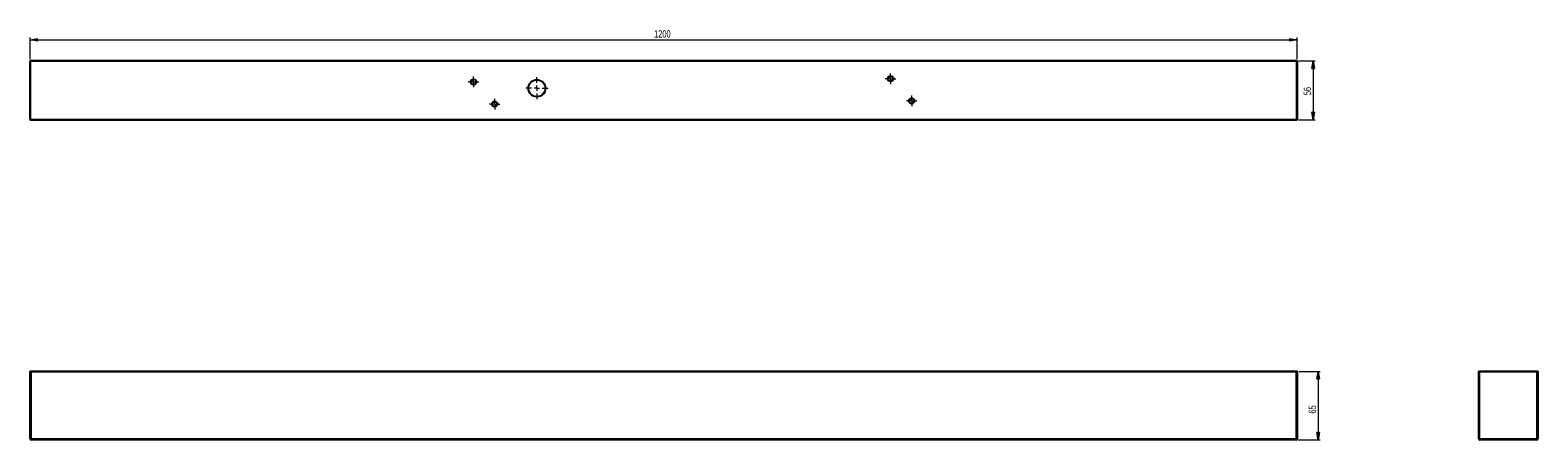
# Model space of a CAD drawing. Header units: millimetres. Extents: x 396 to 1110, y 386 to 580.
import ezdxf

# ---------------------------------------------------------------- set-up
doc = ezdxf.new("R2010")
doc.units = ezdxf.units.MM
doc.styles.add('SLDTEXTSTYLE0', font='TXT', dxfattribs={"width": 0.75})
doc.dimstyles.new('SLDDIMSTYLE0', dxfattribs={"dimtxt": 3.5, "dimasz": 3.556, "dimexe": 0, "dimexo": 0.0625, "dimgap": 0.875, "dimtad": 1, "dimdec": 0, "dimlfac": 2, "dimrnd": 1e-09, "dimzin": 12, "dimdsep": 46, "dimtxsty": 'SLDTEXTSTYLE0', "dimblk1": 'CLOSED', "dimblk2": 'CLOSED', "dimsah": 1, "dimcen": 0.09, "dimadec": 0, "dimazin": 3, "dimtfac": 1, "dimtdec": 0, "dimtofl": 0, "dimtmove": 0, "dimatfit": 3, "dimldrblk": 'CLOSED', "dimfxl": 0, "dimfrac": 2, "dimtolj": 1, "dimtzin": 12, "dimarcsym": 0})

# ---------------------------------------------------------------- blocks, each defined once
blk = doc.blocks.new('_Closed')
at = {"color": 0, "linetype": 'ByBlock', "lineweight": -2}
for p, q in [((-1, 0.166667), (0, 0)), ((-1, 0.166667), (-1, -0.166667)), ((0, 0), (-1, -0.166667)), ((0, 0), (-1, 0))]:
    blk.add_line(p, q, dxfattribs=at)
blk = doc.blocks.new('_D')
at = {"color": 7, "linetype": 'Continuous', "lineweight": 0}
for p, q in [((996.57, 418.01), (1006.57, 418.01)), ((1005.57, 418.01), (1005.57, 385.56)), ((996.07, 385.56), (1006.57, 385.56))]:
    blk.add_line(p, q, dxfattribs=at)
at = {"color": 7, "linetype": 'Continuous', "lineweight": 18, "xscale": 3.556, "yscale": 3.556}
for p, rotation in [((1005.57, 418.01), 90.0000000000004), ((1005.57, 385.56), 270.0000000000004)]:
    blk.add_blockref('_Closed', p, dxfattribs=dict(at, rotation=rotation))
at = {"color": 7, "linetype": 'Continuous', "lineweight": 18, "insert": (1001.06, 398.03), "char_height": 3.5, "attachment_point": 1, "rotation": 90, "style": 'SLDTEXTSTYLE0'}
blk.add_mtext('65', dxfattribs=at)
blk = doc.blocks.new('_D_1')
at = {"color": 7, "linetype": 'Continuous', "lineweight": 0}
for p, q in [((395.57, 566.05), (395.57, 576.3)), ((395.57, 575.3), (995.57, 575.3)), ((995.57, 566.05), (995.57, 576.3))]:
    blk.add_line(p, q, dxfattribs=at)
at = {"color": 7, "linetype": 'Continuous', "lineweight": 18, "xscale": 3.556, "yscale": 3.556, "rotation": 180.0000000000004}
blk.add_blockref('_Closed', (395.57, 575.3, -16.25), dxfattribs=at)
at = {"color": 7, "linetype": 'Continuous', "lineweight": 18, "xscale": 3.556, "yscale": 3.556}
blk.add_blockref('_Closed', (995.57, 575.3, -16.25), dxfattribs=at)
at = {"color": 7, "linetype": 'Continuous', "lineweight": 18, "insert": (691.09, 579.81), "char_height": 3.5, "attachment_point": 1, "style": 'SLDTEXTSTYLE0'}
blk.add_mtext('1200', dxfattribs=at)
blk = doc.blocks.new('_D_2')
at = {"color": 7, "linetype": 'Continuous', "lineweight": 0}
for p, q in [((996.32, 565.25), (1004.2, 565.25)), ((1003.2, 565.25), (1003.2, 537.35)), ((996.32, 537.35), (1004.2, 537.35))]:
    blk.add_line(p, q, dxfattribs=at)
at = {"color": 7, "linetype": 'Continuous', "lineweight": 18, "xscale": 3.556, "yscale": 3.556}
for p, rotation in [((1003.2, 565.25, -16.25), 90.0000000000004), ((1003.2, 537.35, -16.25), 270.0000000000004)]:
    blk.add_blockref('_Closed', p, dxfattribs=dict(at, rotation=rotation))
at = {"color": 7, "linetype": 'Continuous', "lineweight": 18, "insert": (998.69, 548.99), "char_height": 3.5, "attachment_point": 1, "rotation": 90, "style": 'SLDTEXTSTYLE0'}
blk.add_mtext('56', dxfattribs=at)
blk = doc.blocks.new('SW_CENTERMARKSYMBOL_0')
at = {"color": 0, "linetype": 'Continuous', "lineweight": 18}
for p, q in [((-2.5, 0), (-5.25, 0)), ((0, 0), (-1.25, 0)), ((0, 2.5), (0, 5.25)), ((0, 0), (0, 1.25)), ((0, 0), (0, -1.25)), ((0, 0), (1.25, 0)), ((2.5, 0), (5.25, 0)), ((0, -2.5), (0, -5.25))]:
    blk.add_line(p, q, dxfattribs=at)
blk = doc.blocks.new('SW_CENTERMARKSYMBOL_1')
at = {"color": 0, "linetype": 'Continuous', "lineweight": 18}
for p, q in [((-1.25, 0), (-2.5, 0)), ((0, 0), (-1.25, 0)), ((0, 1.25), (0, 2.5)), ((0, 0), (0, 1.25)), ((0, 0), (0, -1.25)), ((0, 0), (1.25, 0)), ((1.25, 0), (2.5, 0)), ((0, -1.25), (0, -2.5))]:
    blk.add_line(p, q, dxfattribs=at)
blk = doc.blocks.new('SW_CENTERMARKSYMBOL_2')
at = {"color": 0, "linetype": 'Continuous', "lineweight": 18}
for p, q in [((-1.25, 0), (-2.5, 0)), ((0, 0), (-1.25, 0)), ((0, 1.25), (0, 2.5)), ((0, 0), (0, 1.25)), ((0, 0), (0, -1.25)), ((0, 0), (1.25, 0)), ((1.25, 0), (2.5, 0)), ((0, -1.25), (0, -2.5))]:
    blk.add_line(p, q, dxfattribs=at)
blk = doc.blocks.new('SW_CENTERMARKSYMBOL_3')
at = {"color": 0, "linetype": 'Continuous', "lineweight": 18}
for p, q in [((-1.25, 0), (-2.5, 0)), ((0, 0), (-1.25, 0)), ((0, 1.25), (0, 2.5)), ((0, 0), (0, 1.25)), ((0, 0), (0, -1.25)), ((0, 0), (1.25, 0)), ((1.25, 0), (2.5, 0)), ((0, -1.25), (0, -2.5))]:
    blk.add_line(p, q, dxfattribs=at)
blk = doc.blocks.new('SW_CENTERMARKSYMBOL_4')
at = {"color": 0, "linetype": 'Continuous', "lineweight": 18}
for p, q in [((-1.25, 0), (-2.5, 0)), ((0, 0), (-1.25, 0)), ((0, 1.25), (0, 2.5)), ((0, 0), (0, 1.25)), ((0, 0), (0, -1.25)), ((0, 0), (1.25, 0)), ((1.25, 0), (2.5, 0)), ((0, -1.25), (0, -2.5))]:
    blk.add_line(p, q, dxfattribs=at)

msp = doc.modelspace()

# ---------------------------------------------------------------- linework, layer by layer
at = {"color": 7, "linetype": 'Continuous', "lineweight": 25}
for p, q in [((395.62, 565.05), (395.57, 565.05)), ((395.57, 537.55), (395.57, 565.05)), ((395.62, 565.05), (395.62, 537.55)), ((395.82, 565.3), (395.82, 565.25)), ((395.82, 565.3), (995.32, 565.3)), ((995.32, 565.25), (395.82, 565.25)), ((995.32, 565.3), (995.32, 565.25)), ((995.52, 537.55), (995.52, 565.05)), ((995.57, 565.05), (995.52, 565.05)), ((995.57, 565.05), (995.57, 537.55)), ((395.62, 537.55), (395.57, 537.55)), ((395.82, 537.35), (995.32, 537.35)), ((395.82, 537.35), (395.82, 537.3)), ((995.32, 537.3), (395.82, 537.3)), ((995.32, 537.35), (995.32, 537.3)), ((995.57, 537.55), (995.52, 537.55)), ((395.57, 386.06), (395.57, 418.01)), ((395.82, 418.01), (395.57, 418.01)), ((395.62, 418.06), (395.82, 418.06)), ((395.82, 418.06), (395.82, 418.01)), ((395.82, 418.06), (995.32, 418.06)), ((395.82, 418.01), (395.82, 386.06)), ((995.32, 418.01), (395.82, 418.01)), ((995.32, 418.06), (995.32, 418.01)), ((995.32, 418.06), (995.52, 418.06)), ((995.32, 386.06), (995.32, 418.01)), ((995.57, 418.01), (995.32, 418.01)), ((995.57, 418.01), (995.57, 386.06)), ((1081.6, 386.06), (1081.6, 418.01)), ((1081.85, 418.01), (1081.6, 418.01)), ((1081.65, 418.06), (1081.85, 418.06)), ((1081.85, 418.01), (1081.85, 418.06)), ((1081.85, 418.06), (1109.35, 418.06)), ((1109.35, 418.01), (1081.85, 418.01)), ((1081.85, 418.01), (1081.85, 386.06)), ((1109.35, 418.01), (1109.35, 418.06)), ((1109.35, 418.06), (1109.55, 418.06)), ((1109.35, 386.06), (1109.35, 418.01)), ((1109.6, 418.01), (1109.35, 418.01)), ((1109.6, 418.01), (1109.6, 386.06)), ((395.82, 386.06), (395.57, 386.06)), ((395.82, 386.06), (995.32, 386.06)), ((995.57, 386.06), (995.32, 386.06)), ((1081.85, 386.06), (1081.6, 386.06)), ((1081.85, 386.06), (1109.35, 386.06)), ((1109.6, 386.06), (1109.35, 386.06)), ((995.07, 385.56), (396.07, 385.56)), ((1109.1, 385.56), (1082.1, 385.56))]:
    msp.add_line(p, q, dxfattribs=at)
for centre, radius in [((803.07, 556.8), 1.3), ((803.07, 556.8), 1.25), ((605.57, 555.3), 1.3), ((605.57, 555.3), 1.25), ((635.57, 552.3), 4.05), ((635.57, 552.3), 4), ((615.57, 544.8), 1.3), ((615.57, 544.8), 1.25), ((813.07, 546.3), 1.3), ((813.07, 546.3), 1.25)]:
    msp.add_circle(centre, radius, dxfattribs=at)
for centre, radius, start, end in [((395.82, 565.05), 0.25, 90, 180), ((395.82, 565.05), 0.2, 90, 180), ((995.32, 565.05), 0.25, 0, 90), ((995.32, 565.05), 0.2, 0, 90), ((395.82, 537.55), 0.25, 180, 270), ((395.82, 537.55), 0.2, 180, 270), ((995.32, 537.55), 0.2, 270, 0), ((995.32, 537.55), 0.25, 270, 0), ((395.62, 418.01), 0.05, 90, 180), ((995.52, 418.01), 0.05, 0, 90), ((1081.65, 418.01), 0.05, 90, 180), ((1109.55, 418.01), 0.05, 0, 90), ((396.07, 386.06), 0.5, 180, 270), ((995.07, 386.06), 0.5, 270, 0), ((1082.1, 386.06), 0.5, 180, 270), ((1109.1, 386.06), 0.5, 270, 0)]:
    msp.add_arc(centre, radius, start, end, dxfattribs=at)
for centre, start_param, end_param in [((396.07, 386.06), 1.570796, 3.141593), ((995.07, 386.06), 3.141593, 4.712389), ((1082.1, 386.06), 1.570796, 3.141593), ((1109.1, 386.06), 3.141593, 4.712389)]:
    msp.add_ellipse(centre, major_axis=(0, 0.5), ratio=0.5, start_param=start_param, end_param=end_param, dxfattribs=at)

# ---------------------------------------------------------------- block references
at = {"color": 7, "linetype": 'Continuous', "lineweight": 18}
for name, p in [('SW_CENTERMARKSYMBOL_1', (605.57, 555.3)), ('SW_CENTERMARKSYMBOL_0', (635.57, 552.3)), ('SW_CENTERMARKSYMBOL_3', (803.07, 556.8)), ('SW_CENTERMARKSYMBOL_2', (615.57, 544.8)), ('SW_CENTERMARKSYMBOL_4', (813.07, 546.3))]:
    msp.add_blockref(name, p, dxfattribs=at)

# ---------------------------------------------------------------- dimensions: what is measured, and where the dimension line sits
dim = msp.add_linear_dim(base=(995.57, 575.3), p1=(395.57, 565.05), p2=(995.57, 565.05), dimstyle='SLDDIMSTYLE0', dxfattribs=at)
dim.commit()
dim.dimension.update_dxf_attribs({"geometry": '_D_1', "text_midpoint": (696.26, 575.3), "dimtype": 160})
for base, p1, p2, picture, middle in [((1003.2, 537.35), (995.32, 565.25), (995.32, 537.35), '_D_2', (1003.2, 551.58)), ((1005.57, 385.56), (995.57, 418.01), (995.07, 385.56), '_D', (1005.57, 400.62))]:
    dim = msp.add_linear_dim(base=base, p1=p1, p2=p2, angle=90, dimstyle='SLDDIMSTYLE0', dxfattribs=at)
    dim.commit()
    dim.dimension.update_dxf_attribs({"geometry": picture, "text_midpoint": middle, "dimtype": 160})

doc.saveas('drawing.dxf')
